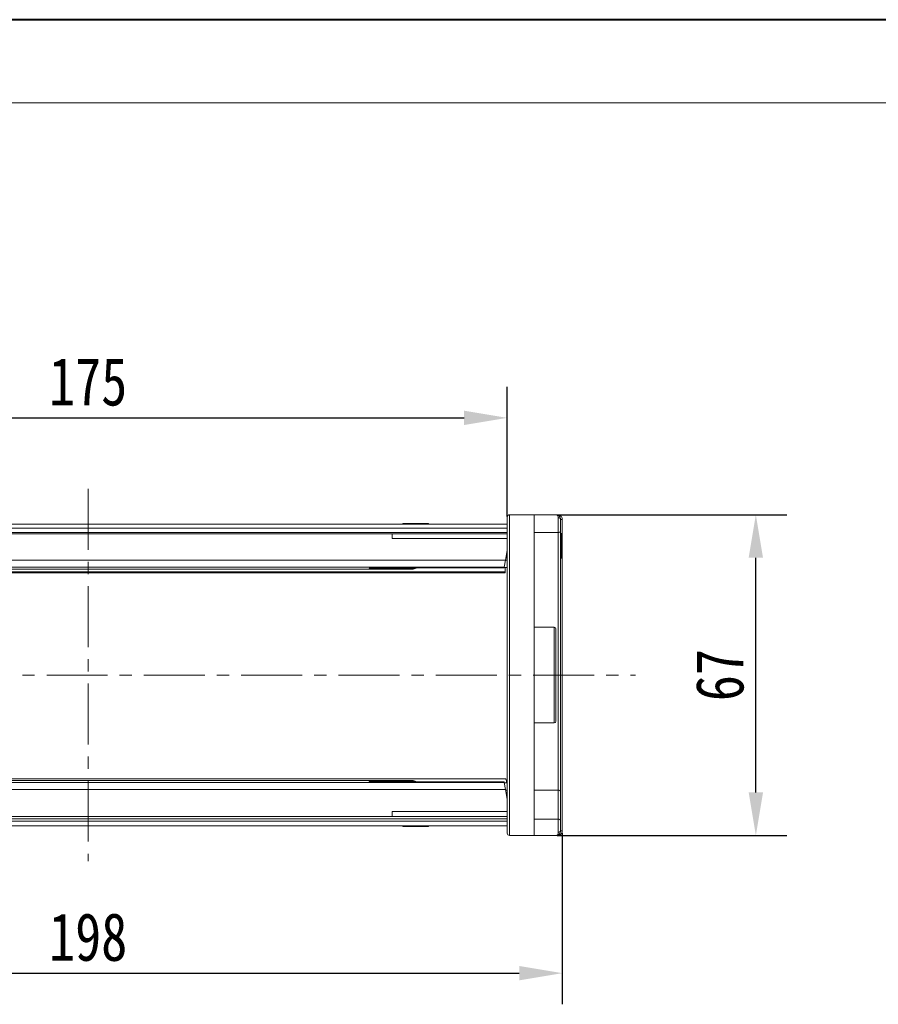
# Model space of a CAD drawing. Header units: millimetres. Extents: x 1995 to 3465, y 709 to 1742.
# Tile 13 of 45: x 2628 to 2807, y 1536 to 1742. Entities that reach past the tile are written whole.
import ezdxf

# ---------------------------------------------------------------- set-up
doc = ezdxf.new("R2010")
doc.units = ezdxf.units.MM
doc.linetypes.add('CENTERX2', pattern=[20.32, 12.7, -2.54, 2.54, -2.54])
doc.styles.get("Standard").update_dxf_attribs({"font": '仿宋_GB2312.ttf', "width": 0.8})
doc.dimstyles.new('副本 ISO-45.1', dxfattribs={"dimtxt": 10, "dimasz": 9, "dimexe": 6.5, "dimexo": 0.625, "dimgap": 2.5, "dimtad": 1, "dimdsep": 46, "dimtxsty": 'Standard', "dimcen": 2.5, "dimadec": 0, "dimazin": 0, "dimtfac": 1, "dimtmove": 0, "dimatfit": 3, "dimfxl": 0, "dimarcsym": 0})

# ---------------------------------------------------------------- blocks, each defined once
blk = doc.blocks.new('*D2300')
at = {"color": 0, "lineweight": -2}
for p, q in [((2554.5, 1638.21), (2554.5, 1665.29)), ((2729.5, 1638.21), (2729.5, 1665.29)), ((2563.5, 1658.79), (2720.5, 1658.79))]:
    blk.add_line(p, q, dxfattribs=at)
at = {"color": 0, "lineweight": 9}
for points in [[(2563.5, 1660.29), (2563.5, 1657.29), (2554.5, 1658.79)], [(2720.5, 1660.29), (2720.5, 1657.29), (2729.5, 1658.79)]]:
    blk.add_solid(points, dxfattribs=at)
at = {"layer": 'Defpoints', "color": 0, "lineweight": 9}
for p in [(2729.5, 1658.79), (2554.5, 1637.59), (2729.5, 1637.59)]:
    blk.add_point(p, dxfattribs=at)
at = {"color": 0, "lineweight": 9, "insert": (2642, 1666.29), "char_height": 10, "attachment_point": 5}
blk.add_mtext('175', dxfattribs=at)
blk = doc.blocks.new('*D2301')
at = {"color": 0, "lineweight": -2}
for p, q in [((2543, 1572.14), (2543, 1536.32)), ((2741, 1572.14), (2741, 1536.32)), ((2552, 1542.82), (2732, 1542.82))]:
    blk.add_line(p, q, dxfattribs=at)
at = {"color": 0, "lineweight": 9}
for points in [[(2552, 1544.32), (2552, 1541.32), (2543, 1542.82)], [(2732, 1544.32), (2732, 1541.32), (2741, 1542.82)]]:
    blk.add_solid(points, dxfattribs=at)
at = {"layer": 'Defpoints', "color": 0, "lineweight": 9}
for p in [(2543, 1572.76), (2741, 1572.76), (2741, 1542.82)]:
    blk.add_point(p, dxfattribs=at)
at = {"color": 0, "lineweight": 9, "insert": (2642, 1550.32), "char_height": 10, "attachment_point": 5}
blk.add_mtext('198', dxfattribs=at)
blk = doc.blocks.new('*D2302')
at = {"color": 0, "lineweight": -2}
for p, q in [((2739.92, 1638.57), (2787.91, 1638.57)), ((2781.41, 1580.57), (2781.41, 1629.57)), ((2739.92, 1571.57), (2787.91, 1571.57))]:
    blk.add_line(p, q, dxfattribs=at)
at = {"color": 0, "lineweight": 9}
for points in [[(2779.91, 1629.57), (2782.91, 1629.57), (2781.41, 1638.57)], [(2779.91, 1580.57), (2782.91, 1580.57), (2781.41, 1571.57)]]:
    blk.add_solid(points, dxfattribs=at)
at = {"layer": 'Defpoints', "color": 0, "lineweight": 9}
for p in [(2739.3, 1638.57), (2781.41, 1638.57), (2739.3, 1571.57)]:
    blk.add_point(p, dxfattribs=at)
at = {"color": 0, "lineweight": 9, "insert": (2773.91, 1605.07), "char_height": 10, "attachment_point": 5, "rotation": 90}
blk.add_mtext('67', dxfattribs=at)

msp = doc.modelspace()

# ---------------------------------------------------------------- linework, layer by layer
at = {"color": 7, "lineweight": 40}
msp.add_line((3456.062, 1741.94), (1995.234, 1741.94), dxfattribs=at)
at = {"color": 7, "lineweight": 13}
msp.add_line((3438.671, 1724.549), (2082.188, 1724.549), dxfattribs=at)
at = {"color": 1, "linetype": 'CENTERX2', "lineweight": 13}
for p, q in [((2642.004, 1643.945), (2642.004, 1566.197)), ((2531.734, 1605.071), (2756.258, 1605.071))]:
    msp.add_line(p, q, dxfattribs=at)
at = {"color": 7, "linetype": 'Continuous', "lineweight": 15}
for p, q in [((2730.004, 1571.571), (2730.004, 1638.571)), ((2735.154, 1638.571), (2730.004, 1638.571)), ((2735.154, 1571.571), (2735.154, 1638.571)), ((2739.654, 1638.571), (2735.154, 1638.571)), ((2740.154, 1634.821), (2740.154, 1637.905)), ((2740.654, 1637.571), (2741.004, 1637.572)), ((2740.654, 1637.569), (2741.004, 1637.569)), ((2741.004, 1637.572), (2741.004, 1637.569)), ((2741.004, 1637.569), (2741.004, 1572.573)), ((2642.004, 1636.571), (2554.504, 1636.571)), ((2554.504, 1635.771), (2642.004, 1635.771)), ((2642.004, 1634.871), (2554.504, 1634.871)), ((2729.504, 1636.571), (2642.004, 1636.571)), ((2642.004, 1635.771), (2729.504, 1635.771)), ((2729.504, 1634.871), (2642.004, 1634.871)), ((2707.69, 1636.721), (2707.69, 1636.571)), ((2707.707, 1636.721), (2707.69, 1636.721)), ((2707.707, 1636.571), (2707.707, 1636.721)), ((2707.707, 1636.721), (2708.948, 1636.721)), ((2708.948, 1636.571), (2708.948, 1636.721)), ((2708.948, 1636.721), (2709.537, 1636.721)), ((2709.537, 1636.721), (2709.537, 1636.571)), ((2709.659, 1636.721), (2709.537, 1636.721)), ((2709.659, 1636.571), (2709.659, 1636.721)), ((2709.659, 1636.721), (2710.322, 1636.721)), ((2710.322, 1636.571), (2710.322, 1636.721)), ((2710.322, 1636.721), (2712.173, 1636.721)), ((2712.173, 1636.571), (2712.173, 1636.721)), ((2712.173, 1636.721), (2712.823, 1636.721)), ((2712.823, 1636.721), (2712.823, 1636.571)), ((2712.981, 1636.721), (2712.823, 1636.721)), ((2712.981, 1636.571), (2712.981, 1636.721)), ((2712.981, 1636.721), (2713.03, 1636.721)), ((2713.03, 1636.571), (2713.03, 1636.721)), ((2735.154, 1634.821), (2740.154, 1634.821)), ((2740.154, 1634.821), (2740.154, 1581.03)), ((2642.004, 1634.571), (2554.504, 1634.571)), ((2729.504, 1634.571), (2642.004, 1634.571)), ((2705.504, 1633.571), (2705.504, 1634.571)), ((2705.504, 1633.571), (2729.504, 1633.571)), ((2740.654, 1634.635), (2740.854, 1634.635)), ((2740.654, 1634.571), (2740.854, 1634.571)), ((2740.854, 1634.571), (2740.854, 1631.335)), ((2729.504, 1631.071), (2729.151, 1629.071)), ((2740.854, 1631.335), (2740.654, 1631.335)), ((2740.654, 1631.238), (2740.854, 1631.238)), ((2740.854, 1631.174), (2740.654, 1631.174)), ((2642.004, 1629.071), (2554.857, 1629.071)), ((2729.151, 1629.071), (2642.004, 1629.071)), ((2728.888, 1627.578), (2729.151, 1629.071)), ((2729.504, 1629.071), (2729.151, 1629.071)), ((2729.504, 1629.571), (2729.24, 1629.571)), ((2729.504, 1630.571), (2729.416, 1630.571)), ((2740.654, 1629.507), (2740.854, 1629.507)), ((2642.004, 1626.64), (2554.954, 1626.64)), ((2555.12, 1627.578), (2642.004, 1627.578)), ((2574.304, 1627.171), (2642.004, 1627.171)), ((2642.004, 1627.578), (2728.888, 1627.578)), ((2642.004, 1627.171), (2709.704, 1627.171)), ((2729.054, 1626.64), (2642.004, 1626.64)), ((2700.704, 1627.352), (2700.704, 1627.364)), ((2702.304, 1627.48), (2710.271, 1627.48)), ((2702.304, 1627.48), (2702.304, 1627.477)), ((2702.304, 1627.477), (2710.271, 1627.477)), ((2702.304, 1627.476), (2702.304, 1627.267)), ((2709.704, 1627.267), (2702.304, 1627.267)), ((2709.704, 1627.267), (2709.704, 1627.477)), ((2709.704, 1627.171), (2709.704, 1627.267)), ((2710.271, 1627.48), (2710.426, 1627.489)), ((2710.271, 1627.48), (2710.348, 1627.487)), ((2710.271, 1627.477), (2710.271, 1627.48)), ((2710.487, 1627.437), (2710.419, 1627.431)), ((2710.426, 1627.489), (2710.504, 1627.528)), ((2710.426, 1627.489), (2710.583, 1627.502)), ((2710.467, 1627.491), (2710.426, 1627.489)), ((2710.46, 1627.434), (2710.515, 1627.439)), ((2710.507, 1627.493), (2710.467, 1627.491)), ((2710.504, 1627.528), (2710.709, 1627.529)), ((2710.504, 1627.528), (2728.879, 1627.528)), ((2710.583, 1627.502), (2710.504, 1627.528)), ((2710.547, 1627.458), (2710.59, 1627.447)), ((2710.553, 1627.496), (2710.574, 1627.501)), ((2710.565, 1627.442), (2710.626, 1627.457)), ((2710.613, 1627.513), (2710.583, 1627.502)), ((2710.65, 1627.472), (2710.69, 1627.512)), ((2711.029, 1627.476), (2710.691, 1627.472)), ((2710.691, 1627.466), (2728.868, 1627.466)), ((2710.709, 1627.524), (2728.879, 1627.524)), ((2711.303, 1627.524), (2711.029, 1627.476)), ((2728.868, 1627.466), (2728.879, 1627.528)), ((2728.879, 1627.528), (2728.888, 1627.578)), ((2728.879, 1627.524), (2728.879, 1627.528)), ((2728.887, 1627.571), (2729.504, 1627.571)), ((2729.054, 1626.64), (2729.054, 1627.571)), ((2729.054, 1626.453), (2729.054, 1626.64)), ((2554.954, 1626.453), (2642.004, 1626.453)), ((2642.004, 1626.453), (2729.054, 1626.453)), ((2739.304, 1615.071), (2735.154, 1615.071)), ((2739.304, 1595.071), (2739.304, 1615.071)), ((2735.154, 1595.071), (2739.304, 1595.071)), ((2642.004, 1583.371), (2554.86, 1583.371)), ((2729.148, 1583.371), (2642.004, 1583.371)), ((2642.004, 1582.665), (2555.138, 1582.665)), ((2642.004, 1583.071), (2574.304, 1583.071)), ((2709.704, 1583.071), (2642.004, 1583.071)), ((2728.87, 1582.665), (2642.004, 1582.665)), ((2700.704, 1582.878), (2700.704, 1582.891)), ((2702.304, 1582.976), (2709.704, 1582.976)), ((2702.304, 1582.976), (2702.304, 1582.773)), ((2710.248, 1582.765), (2702.304, 1582.765)), ((2702.304, 1582.763), (2702.304, 1582.765)), ((2710.248, 1582.763), (2702.304, 1582.763)), ((2709.704, 1582.976), (2709.704, 1583.071)), ((2709.704, 1582.765), (2709.704, 1582.976)), ((2710.248, 1582.763), (2710.248, 1582.765)), ((2710.414, 1582.752), (2710.248, 1582.763)), ((2710.332, 1582.757), (2710.248, 1582.763)), ((2710.529, 1582.797), (2710.407, 1582.81)), ((2710.407, 1582.81), (2710.53, 1582.797)), ((2710.504, 1582.707), (2710.414, 1582.752)), ((2710.595, 1582.734), (2710.414, 1582.752)), ((2710.414, 1582.752), (2710.52, 1582.743)), ((2710.504, 1582.707), (2710.595, 1582.734)), ((2728.863, 1582.707), (2710.504, 1582.707)), ((2710.71, 1582.704), (2710.504, 1582.707)), ((2710.64, 1582.73), (2710.529, 1582.797)), ((2710.587, 1582.735), (2710.569, 1582.74)), ((2710.595, 1582.734), (2710.569, 1582.739)), ((2710.614, 1582.784), (2710.58, 1582.794)), ((2710.717, 1582.711), (2710.664, 1582.762)), ((2728.852, 1582.769), (2710.692, 1582.769)), ((2710.692, 1582.762), (2711.105, 1582.754)), ((2728.862, 1582.71), (2710.71, 1582.71)), ((2711.105, 1582.754), (2711.34, 1582.71)), ((2728.863, 1582.707), (2728.852, 1582.769)), ((2728.863, 1582.707), (2728.862, 1582.71)), ((2728.87, 1582.665), (2728.863, 1582.707)), ((2729.134, 1581.171), (2728.87, 1582.665)), ((2729.504, 1582.571), (2728.887, 1582.571)), ((2554.874, 1581.171), (2642.004, 1581.171)), ((2642.004, 1581.171), (2729.134, 1581.171)), ((2729.504, 1579.071), (2729.134, 1581.171)), ((2729.151, 1581.071), (2729.504, 1581.071)), ((2729.24, 1580.571), (2729.504, 1580.571)), ((2729.416, 1579.571), (2729.504, 1579.571)), ((2740.154, 1581.03), (2735.154, 1581.03)), ((2740.154, 1581.03), (2740.154, 1574.986)), ((2740.654, 1580.676), (2740.654, 1574.632)), ((2554.504, 1575.571), (2642.004, 1575.571)), ((2642.004, 1575.071), (2554.504, 1575.071)), ((2642.004, 1575.571), (2729.504, 1575.571)), ((2729.504, 1575.071), (2642.004, 1575.071)), ((2729.504, 1576.571), (2705.504, 1576.571)), ((2705.504, 1576.571), (2705.504, 1575.571)), ((2642.004, 1574.571), (2554.504, 1574.571)), ((2554.504, 1573.571), (2642.004, 1573.571)), ((2729.504, 1574.571), (2642.004, 1574.571)), ((2642.004, 1573.571), (2729.504, 1573.571)), ((2707.69, 1573.571), (2707.69, 1573.421)), ((2707.69, 1573.421), (2707.707, 1573.421)), ((2707.707, 1573.421), (2707.707, 1573.571)), ((2708.948, 1573.421), (2707.707, 1573.421)), ((2708.948, 1573.571), (2708.948, 1573.421)), ((2709.537, 1573.421), (2708.948, 1573.421)), ((2709.537, 1573.571), (2709.537, 1573.421)), ((2709.537, 1573.421), (2709.659, 1573.421)), ((2709.659, 1573.421), (2709.659, 1573.571)), ((2710.322, 1573.421), (2709.659, 1573.421)), ((2710.322, 1573.571), (2710.322, 1573.421)), ((2712.173, 1573.421), (2710.322, 1573.421)), ((2712.173, 1573.571), (2712.173, 1573.421)), ((2712.823, 1573.421), (2712.173, 1573.421)), ((2712.823, 1573.571), (2712.823, 1573.421)), ((2712.823, 1573.421), (2712.981, 1573.421)), ((2712.981, 1573.421), (2712.981, 1573.571)), ((2713.03, 1573.421), (2712.981, 1573.421)), ((2713.03, 1573.571), (2713.03, 1573.421)), ((2740.154, 1574.986), (2735.154, 1574.986)), ((2740.154, 1572.238), (2740.154, 1574.986)), ((2730.004, 1571.571), (2735.154, 1571.571)), ((2735.154, 1571.571), (2739.654, 1571.571)), ((2741.004, 1572.573), (2740.654, 1572.573)), ((2741.004, 1572.57), (2740.654, 1572.571)), ((2741.004, 1572.573), (2741.004, 1572.57))]:
    msp.add_line(p, q, dxfattribs=at)
at = {"color": 7, "linetype": 'Continuous', "lineweight": 15, "flags": 128}
for points in [[(2700.704, 1627.364), (2700.86, 1627.38), (2701, 1627.421)], [(2700.704, 1582.878), (2700.86, 1582.863), (2701, 1582.821)]]:
    msp.add_lwpolyline(points, dxfattribs=at)
at = {"color": 7, "linetype": 'Continuous', "lineweight": 15}
for centre, radius, start, end in [((2730.004, 1638.071), 0.5, 90, 180), ((2739.975, 1638.415), 0.158, 13.23924, 79.39507), ((2740.224, 1637.467), 0.443, 13.60053, 99.01929), ((2740.183, 1635.292), 0.472, 266.44057, 355.93128), ((2700.704, 1628.153), 0.801, 269.99756, 294.57514), ((2709.704, 1627.971), 0.8, 270, 322.06818), ((2709.704, 1628.067), 0.8, 269.99554, 312.48525), ((2710.871, 1626.311), 1.225, 95.04384, 103.59162), ((2710.89, 1626.263), 1.221, 97.13884, 104.19823), ((2710.892, 1626.241), 1.243, 83.66436, 97.09938), ((2739.304, 1614.721), 0.35, 0, 90), ((2739.304, 1595.421), 0.35, 270, 0), ((2700.704, 1582.089), 0.801, 65.42539, 90.00244), ((2709.704, 1582.271), 0.8, 37.79327, 90), ((2709.704, 1582.175), 0.8, 47.51475, 90.00446), ((2710.248, 1581.965), 0.8, 86.21802, 90), ((2710.915, 1583.915), 1.223, 254.8302, 261.49924), ((2710.934, 1583.961), 1.219, 254.21458, 261.56952), ((2710.938, 1583.995), 1.253, 261.6432, 277.68141), ((2740.217, 1580.588), 0.446, 11.42175, 98.04947), ((2740.217, 1574.544), 0.446, 11.42175, 98.04947), ((2730.004, 1572.071), 0.5, 180, 270), ((2739.975, 1571.727), 0.158, 280.60493, 346.76076), ((2740.224, 1572.675), 0.443, 260.98068, 346.39946)]:
    msp.add_arc(centre, radius, start, end, dxfattribs=at)
msp.add_ellipse((2729.148, 1579.771), major_axis=(0, 3.6), ratio=0.0937783, start_param=5.6035742, end_param=6.2831853, dxfattribs=at)
for points, knots in [([(2729.504, 1638.071), (2729.504, 1638.045), (2729.504, 1637.992), (2729.504, 1637.554), (2729.504, 1636.838), (2729.504, 1635.788), (2729.504, 1634.423), (2729.504, 1632.727), (2729.504, 1630.731), (2729.504, 1628.447), (2729.504, 1625.916), (2729.504, 1623.479), (2729.504, 1621.242), (2729.504, 1619.267), (2729.504, 1616.929), (2729.504, 1614.205), (2729.504, 1611.144), (2729.504, 1608.091), (2729.504, 1606.078), (2729.504, 1605.071)], [0, 0, 0, 0, 0.0582439, 0.1164929, 0.1782314, 0.2399799, 0.3042918, 0.3686138, 0.4342941, 0.4999848, 0.565665, 0.6313557, 0.6742719, 0.7170948, 0.76002, 0.8217585, 0.883507, 0.9417509, 1, 1, 1, 1]), ([(2740.154, 1637.905), (2740.144, 1637.998), (2740.123, 1638.205), (2739.951, 1638.493), (2739.77, 1638.54), (2739.654, 1638.571)], [0, 0, 0, 0, 0.2270634, 0.5015869, 1, 1, 1, 1]), ([(2739.654, 1638.571), (2739.777, 1638.558), (2740.022, 1638.532), (2740.351, 1638.32), (2740.602, 1637.994), (2740.637, 1637.707), (2740.654, 1637.571)], [0, 0, 0, 0, 0.2511309, 0.5018046, 0.7656407, 1, 1, 1, 1]), ([(2740.004, 1638.57), (2740.06, 1638.568), (2740.184, 1638.561), (2740.37, 1638.507), (2740.551, 1638.415), (2740.734, 1638.268), (2740.88, 1638.073), (2740.983, 1637.828), (2740.997, 1637.663), (2741.004, 1637.572)], [0, 0, 0, 0, 0.1117977, 0.2443303, 0.368648, 0.5004012, 0.6872226, 0.8279677, 1, 1, 1, 1]), ([(2740.654, 1635.259), (2740.654, 1635.331), (2740.654, 1635.477), (2740.654, 1635.801), (2740.654, 1636.174), (2740.654, 1636.44), (2740.654, 1636.571)], [0, 0, 0, 0, 0.2455128, 0.5, 0.7544872, 1, 1, 1, 1]), ([(2740.654, 1635.259), (2740.654, 1634.818), (2740.654, 1633.938), (2740.654, 1632.404), (2740.654, 1630.423), (2740.654, 1627.875), (2740.654, 1625.03), (2740.654, 1622.363), (2740.654, 1619.975), (2740.654, 1617.121), (2740.654, 1613.764), (2740.654, 1610.325), (2740.654, 1607.278), (2740.654, 1604.653), (2740.654, 1601.562), (2740.654, 1598.022), (2740.654, 1594.541), (2740.654, 1591.59), (2740.654, 1589.148), (2740.654, 1586.45), (2740.654, 1583.551), (2740.654, 1581.634), (2740.654, 1580.676)], [0, 0, 0, 0, 0.0411465, 0.0821753, 0.1233254, 0.1864437, 0.2499984, 0.2923727, 0.3346213, 0.3767118, 0.4383518, 0.5, 0.5411446, 0.5821734, 0.6233254, 0.6864437, 0.7499984, 0.7923727, 0.8346213, 0.8767118, 0.9383539, 1, 1, 1, 1]), ([(2740.854, 1634.604), (2740.854, 1634.609), (2740.854, 1634.622), (2740.854, 1634.633), (2740.854, 1634.635), (2740.854, 1634.635)], [0, 0, 0, 0, 0.2339239, 0.616331, 1, 1, 1, 1]), ([(2740.854, 1629.507), (2740.854, 1629.513), (2740.854, 1629.526), (2740.854, 1629.687), (2740.854, 1630.013), (2740.854, 1630.52), (2740.854, 1630.917), (2740.854, 1631.174)], [0, 0, 0, 0, 0.1552919, 0.3531453, 0.543243, 0.704067, 1, 1, 1, 1]), ([(2700.704, 1627.364), (2700.728, 1627.378), (2700.775, 1627.405), (2701.142, 1627.444), (2701.671, 1627.474), (2702.093, 1627.478), (2702.304, 1627.48)], [0, 0, 0, 0, 0.2500441, 0.4998551, 0.7494994, 1, 1, 1, 1]), ([(2702.304, 1627.267), (2702.093, 1627.268), (2701.672, 1627.27), (2701.144, 1627.288), (2700.776, 1627.315), (2700.728, 1627.34), (2700.704, 1627.352)], [0, 0, 0, 0, 0.2499519, 0.4997037, 0.7493939, 1, 1, 1, 1]), ([(2710.485, 1627.489), (2710.446, 1627.463), (2710.398, 1627.431), (2710.346, 1627.428), (2710.336, 1627.428)], [0, 0, 0, 0, 0.8096669, 1, 1, 1, 1]), ([(2710.338, 1627.425), (2710.36, 1627.426), (2710.41, 1627.428), (2710.461, 1627.431), (2710.49, 1627.432)], [0, 0, 0, 0, 0.4557566, 1, 1, 1, 1]), ([(2710.349, 1627.482), (2710.371, 1627.483), (2710.418, 1627.486), (2710.468, 1627.488), (2710.495, 1627.49)], [0, 0, 0, 0, 0.4557456, 1, 1, 1, 1]), ([(2710.507, 1627.493), (2710.522, 1627.493), (2710.547, 1627.494), (2710.572, 1627.499), (2710.583, 1627.502)], [0, 0, 0, 0, 0.5601405, 1, 1, 1, 1]), ([(2710.515, 1627.439), (2710.567, 1627.456), (2710.626, 1627.476), (2710.669, 1627.542), (2710.675, 1627.55)], [0, 0, 0, 0, 0.8675236, 1, 1, 1, 1]), ([(2710.59, 1627.447), (2710.577, 1627.444), (2710.552, 1627.439), (2710.526, 1627.439), (2710.515, 1627.439)], [0, 0, 0, 0, 0.5598925, 1, 1, 1, 1]), ([(2710.59, 1627.447), (2710.612, 1627.45), (2710.633, 1627.454), (2710.65, 1627.471), (2710.65, 1627.472)], [0, 0, 0, 0, 0.9873557, 1, 1, 1, 1]), ([(2710.63, 1627.466), (2710.659, 1627.47), (2710.7, 1627.476), (2710.734, 1627.476), (2710.737, 1627.475), (2710.739, 1627.475)], [0, 0, 0, 0, 0.5423739, 0.783876, 1, 1, 1, 1]), ([(2739.654, 1605.071), (2739.654, 1605.66), (2739.654, 1606.872), (2739.654, 1608.358), (2739.654, 1609.518), (2739.654, 1610.653), (2739.654, 1611.943), (2739.654, 1613.198), (2739.654, 1614.089), (2739.654, 1614.625), (2739.654, 1614.69), (2739.654, 1614.721)], [0, 0, 0, 0, 0.1164968, 0.2399717, 0.3043758, 0.3687451, 0.5000826, 0.6314201, 0.7600283, 0.8835032, 1, 1, 1, 1]), ([(2729.504, 1605.071), (2729.504, 1604.065), (2729.504, 1602.052), (2729.504, 1598.998), (2729.504, 1595.938), (2729.504, 1592.863), (2729.504, 1589.865), (2729.504, 1586.963), (2729.504, 1584.227), (2729.504, 1581.696), (2729.504, 1579.411), (2729.504, 1577.634), (2729.504, 1576.276), (2729.504, 1575.253), (2729.504, 1574.236), (2729.504, 1573.305), (2729.504, 1572.589), (2729.504, 1572.151), (2729.504, 1572.098), (2729.504, 1572.071)], [0, 0, 0, 0, 0.0582439, 0.1164929, 0.1782314, 0.2399799, 0.3042918, 0.3686138, 0.4342941, 0.4999848, 0.565665, 0.6313557, 0.6742719, 0.7170948, 0.76002, 0.8217585, 0.883507, 0.9417509, 1, 1, 1, 1]), ([(2739.654, 1595.421), (2739.654, 1595.452), (2739.654, 1595.517), (2739.654, 1595.962), (2739.654, 1596.488), (2739.654, 1597.151), (2739.654, 1598.199), (2739.654, 1599.742), (2739.654, 1601.472), (2739.654, 1603.27), (2739.654, 1604.483), (2739.654, 1605.071)], [0, 0, 0, 0, 0.1164968, 0.2399717, 0.3043758, 0.3687451, 0.5000826, 0.6314201, 0.7600283, 0.8835032, 1, 1, 1, 1]), ([(2700.704, 1582.891), (2700.728, 1582.903), (2700.775, 1582.928), (2701.143, 1582.955), (2701.671, 1582.972), (2702.093, 1582.975), (2702.304, 1582.976)], [0, 0, 0, 0, 0.2500418, 0.4998445, 0.7494904, 1, 1, 1, 1]), ([(2702.304, 1582.763), (2702.093, 1582.765), (2701.672, 1582.769), (2701.143, 1582.798), (2700.776, 1582.837), (2700.728, 1582.864), (2700.704, 1582.878)], [0, 0, 0, 0, 0.2499455, 0.4996984, 0.7493933, 1, 1, 1, 1]), ([(2710.32, 1582.814), (2710.331, 1582.813), (2710.386, 1582.811), (2710.436, 1582.778), (2710.476, 1582.751)], [0, 0, 0, 0, 0.1960452, 1, 1, 1, 1]), ([(2710.483, 1582.808), (2710.459, 1582.809), (2710.403, 1582.813), (2710.351, 1582.816), (2710.322, 1582.817)], [0, 0, 0, 0, 0.44920179, 1, 1, 1, 1]), ([(2710.489, 1582.75), (2710.465, 1582.752), (2710.412, 1582.755), (2710.361, 1582.758), (2710.333, 1582.76)], [0, 0, 0, 0, 0.44917073, 1, 1, 1, 1]), ([(2710.58, 1582.794), (2710.556, 1582.798), (2710.522, 1582.804), (2710.48, 1582.809), (2710.462, 1582.81), (2710.454, 1582.811)], [0, 0, 0, 0, 0.5370995, 0.7738056, 1, 1, 1, 1]), ([(2710.569, 1582.74), (2710.549, 1582.743), (2710.52, 1582.747), (2710.484, 1582.752), (2710.469, 1582.753), (2710.462, 1582.753)], [0, 0, 0, 0, 0.5422348, 0.7777683, 1, 1, 1, 1]), ([(2710.569, 1582.739), (2710.564, 1582.74), (2710.548, 1582.743), (2710.531, 1582.743), (2710.52, 1582.743)], [0, 0, 0, 0, 0.3174597, 1, 1, 1, 1]), ([(2710.529, 1582.797), (2710.543, 1582.797), (2710.568, 1582.797), (2710.592, 1582.791), (2710.603, 1582.789)], [0, 0, 0, 0, 0.5602596, 1, 1, 1, 1]), ([(2710.595, 1582.734), (2710.595, 1582.734), (2710.596, 1582.734), (2710.599, 1582.734), (2710.61, 1582.731), (2710.629, 1582.727), (2710.643, 1582.714), (2710.649, 1582.707)], [0, 0, 0, 0, 0.005387, 0.0458367, 0.1563568, 0.5705285, 1, 1, 1, 1]), ([(2710.664, 1582.762), (2710.664, 1582.762), (2710.647, 1582.779), (2710.625, 1582.784), (2710.603, 1582.789)], [0, 0, 0, 0, 0.0009597, 1, 1, 1, 1]), ([(2710.758, 1582.756), (2710.747, 1582.755), (2710.725, 1582.755), (2710.67, 1582.764), (2710.64, 1582.769)], [0, 0, 0, 0, 0.4636057, 1, 1, 1, 1]), ([(2710.788, 1582.76), (2710.789, 1582.759), (2710.791, 1582.755), (2710.771, 1582.756), (2710.757, 1582.756)], [0, 0, 0, 0, 0.2848182, 1, 1, 1, 1]), ([(2740.654, 1572.571), (2740.637, 1572.436), (2740.602, 1572.148), (2740.351, 1571.822), (2740.022, 1571.61), (2739.777, 1571.584), (2739.654, 1571.571)], [0, 0, 0, 0, 0.2343588, 0.4982155, 0.7484812, 1, 1, 1, 1]), ([(2739.654, 1571.571), (2739.77, 1571.602), (2739.951, 1571.65), (2740.123, 1571.937), (2740.144, 1572.144), (2740.154, 1572.238)], [0, 0, 0, 0, 0.49841293, 0.77292805, 1, 1, 1, 1]), ([(2741.004, 1572.57), (2740.997, 1572.48), (2740.983, 1572.315), (2740.881, 1572.071), (2740.735, 1571.875), (2740.552, 1571.728), (2740.369, 1571.635), (2740.182, 1571.581), (2740.06, 1571.575), (2740.004, 1571.572)], [0, 0, 0, 0, 0.1718456, 0.312445, 0.4991009, 0.6298393, 0.7575038, 0.8890244, 1, 1, 1, 1])]:
    msp.add_open_spline(points, degree=3, knots=knots, dxfattribs=at)
for points in [[(2740.654, 1637.571), (2740.654, 1637.422), (2740.654, 1637.124), (2740.654, 1636.756), (2740.654, 1636.571)], [(2740.654, 1574.632), (2740.654, 1574.477), (2740.654, 1574.167), (2740.654, 1573.77), (2740.654, 1573.571)], [(2740.654, 1573.571), (2740.654, 1573.387), (2740.654, 1573.018), (2740.654, 1572.72), (2740.654, 1572.571)]]:
    msp.add_open_spline(points, degree=3, dxfattribs=at)

# ---------------------------------------------------------------- dimensions: what is measured, and where the dimension line sits
at = {"color": 5, "lineweight": 9}
for base, p1, p2, picture, middle in [((2729.504, 1658.791), (2554.504, 1637.586), (2729.504, 1637.586), '*D2300', (2642.004, 1666.291)), ((2741.004, 1542.818), (2543.004, 1572.764), (2741.004, 1572.764), '*D2301', (2642.004, 1550.318))]:
    dim = msp.add_linear_dim(base=base, p1=p1, p2=p2, dimstyle='副本 ISO-45.1', dxfattribs=at)
    dim.commit()
    dim.dimension.update_dxf_attribs({"geometry": picture, "text_midpoint": middle})
dim = msp.add_linear_dim(base=(2781.414, 1638.571), p1=(2739.298, 1571.571), p2=(2739.298, 1638.571), angle=90, dimstyle='副本 ISO-45.1', dxfattribs=at)
dim.commit()
dim.dimension.update_dxf_attribs({"geometry": '*D2302', "text_midpoint": (2773.914, 1605.071)})

doc.saveas('drawing.dxf')
